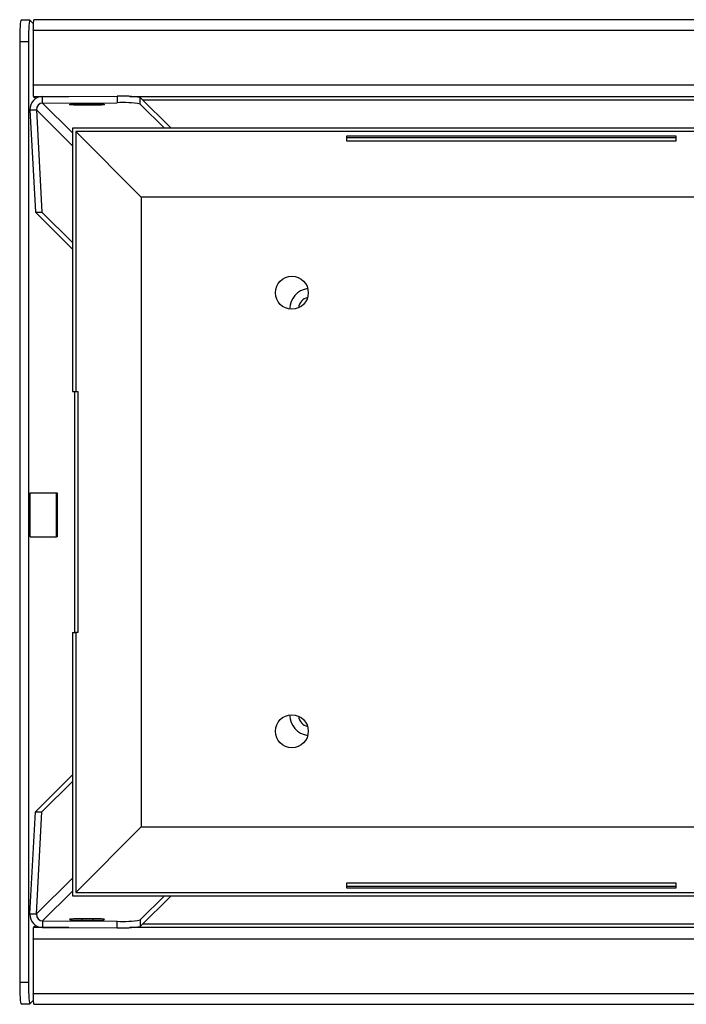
# Model space of a CAD drawing. Header units: millimetres. Extents: x 75 to 1063, y 48 to 1489.
# Tile 1 of 7: x 75 to 379, y 48 to 497. Entities that reach past the tile are written whole.
import ezdxf

# ---------------------------------------------------------------- set-up
doc = ezdxf.new("R2010")
doc.units = ezdxf.units.MM

msp = doc.modelspace()

# ---------------------------------------------------------------- linework, layer by layer
at = {"color": 7, "linetype": 'Continuous', "lineweight": 25}
for p, q in [((79.96, 497.082), (75.968, 497.067)), ((81.688, 495.373), (79.998, 497.063)), ((511.636, 497.205), (81.857, 497.205)), ((81.563, 492.511), (81.563, 467.557)), ((79.35, 487.082), (75.358, 487.067)), ((75.358, 487.067), (75.358, 58.355)), ((79.35, 487.082), (79.35, 58.34)), ((81.699, 462.261), (82.726, 461.336)), ((85.767, 462.218), (119.726, 462.342)), ((85.767, 459.223), (85.767, 462.218)), ((85.767, 459.223), (119.725, 459.348)), ((103.127, 458.859), (108.118, 458.877)), ((108.788, 458.207), (103.797, 458.188)), ((119.726, 462.342), (119.725, 459.348)), ((130.316, 458.775), (130.316, 461.769)), ((130.316, 461.769), (144.374, 447.711)), ((130.316, 458.775), (141.38, 447.711)), ((131.364, 460.721), (469.354, 460.721)), ((79.961, 456.046), (82.955, 456.046)), ((79.961, 456.046), (82.479, 409.435)), ((82.955, 456.046), (85.473, 409.435)), ((499.358, 447.711), (99.358, 447.711)), ((99.358, 447.711), (99.358, 327.711)), ((497.855, 446.208), (100.86, 446.208)), ((100.86, 446.208), (100.86, 327.711)), ((100.86, 446.208), (130.767, 416.302)), ((224.358, 441.833), (224.358, 444.333)), ((224.358, 444.333), (374.358, 444.333)), ((374.358, 443.336), (224.358, 443.336)), ((374.358, 441.833), (224.358, 441.833)), ((374.358, 444.333), (374.358, 441.833)), ((130.767, 416.302), (130.767, 129.12)), ((467.948, 416.302), (130.767, 416.302)), ((82.479, 409.435), (85.473, 409.435)), ((82.479, 409.435), (99.358, 392.555)), ((85.473, 409.435), (99.358, 395.55)), ((99.358, 327.711), (100.86, 327.711)), ((100.295, 327.711), (100.295, 217.711)), ((100.86, 327.711), (101.798, 327.711)), ((101.798, 327.711), (101.798, 217.711)), ((80.144, 261.461), (80.144, 281.461)), ((80.144, 281.461), (92.121, 281.461)), ((92.121, 261.461), (92.121, 281.461)), ((92.121, 281.461), (92.488, 281.461)), ((92.488, 281.461), (92.488, 261.461)), ((80.144, 261.461), (92.121, 261.461)), ((92.488, 261.461), (92.121, 261.461)), ((99.358, 217.711), (100.86, 217.711)), ((99.358, 217.711), (99.358, 97.711)), ((100.86, 217.711), (100.86, 99.214)), ((101.798, 217.711), (100.86, 217.711)), ((82.479, 135.987), (99.358, 152.867)), ((85.473, 135.987), (99.358, 149.872)), ((79.961, 89.376), (82.479, 135.987)), ((82.479, 135.987), (85.473, 135.987)), ((82.955, 89.376), (85.473, 135.987)), ((100.86, 99.214), (130.767, 129.12)), ((130.767, 129.12), (467.948, 129.12)), ((224.358, 101.089), (224.358, 103.589)), ((224.358, 103.589), (374.358, 103.589)), ((374.358, 103.589), (374.358, 101.089)), ((100.86, 99.214), (497.855, 99.214)), ((224.358, 102.086), (374.358, 102.086)), ((374.358, 101.089), (224.358, 101.089)), ((99.358, 97.711), (499.358, 97.711)), ((130.316, 86.647), (141.38, 97.711)), ((130.316, 83.652), (144.374, 97.711)), ((79.961, 89.376), (82.955, 89.376)), ((85.767, 86.198), (119.725, 86.074)), ((85.767, 86.198), (85.767, 83.204)), ((103.127, 86.563), (108.118, 86.545)), ((108.788, 87.215), (103.797, 87.233)), ((119.726, 83.079), (119.725, 86.074)), ((130.316, 86.647), (130.316, 83.652)), ((82.726, 84.086), (81.699, 83.16)), ((85.767, 83.204), (119.726, 83.079)), ((469.354, 84.7), (131.364, 84.7)), ((81.563, 77.864), (81.563, 52.911)), ((75.358, 58.355), (79.35, 58.34)), ((79.998, 48.359), (81.688, 50.048)), ((75.968, 48.355), (79.96, 48.34)), ((81.857, 48.216), (511.636, 48.216))]:
    msp.add_line(p, q, dxfattribs=at)
at = {"color": 8, "linetype": 'Continuous', "lineweight": 25}
for p, q in [((81.563, 492.511), (511.292, 492.511)), ((81.563, 467.557), (511.217, 467.557)), ((81.699, 462.261), (97.67, 462.261)), ((85.767, 459.223), (99.358, 445.632)), ((103.797, 458.861), (103.797, 458.188)), ((108.788, 458.877), (108.788, 458.207)), ((125.33, 462.261), (475.391, 462.261)), ((99.358, 439.643), (82.955, 456.046)), ((99.358, 105.779), (82.955, 89.376)), ((85.767, 86.198), (99.358, 99.79)), ((103.797, 86.56), (103.797, 87.233)), ((108.788, 86.545), (108.788, 87.215)), ((97.67, 83.16), (81.699, 83.16)), ((475.391, 83.16), (125.33, 83.16)), ((511.217, 77.864), (81.563, 77.864)), ((511.292, 52.911), (81.563, 52.911))]:
    msp.add_line(p, q, dxfattribs=at)
at = {"color": 7, "linetype": 'Continuous', "lineweight": 25, "flags": 128}
for points in [[(103.797, 458.188), (102.365, 458.195), (101.008, 458.223), (99.817, 458.272), (98.876, 458.339), (98.246, 458.417), (97.973, 458.504), (98.073, 458.591), (98.54, 458.674), (99.343, 458.746), (100.427, 458.804), (101.718, 458.842), (103.127, 458.859)], [(108.118, 458.877), (109.55, 458.871), (110.908, 458.842), (112.098, 458.793), (113.04, 458.727), (113.669, 458.648), (113.943, 458.562), (113.842, 458.475), (113.375, 458.392), (112.572, 458.319), (111.488, 458.262), (110.198, 458.223), (108.788, 458.207)], [(103.797, 87.233), (102.365, 87.227), (101.008, 87.198), (99.817, 87.149), (98.876, 87.083), (98.246, 87.004), (97.973, 86.918), (98.073, 86.831), (98.54, 86.748), (99.343, 86.675), (100.427, 86.618), (101.718, 86.579), (103.127, 86.563)], [(108.118, 86.545), (109.55, 86.551), (110.908, 86.579), (112.098, 86.628), (113.04, 86.695), (113.669, 86.774), (113.943, 86.86), (113.842, 86.947), (113.375, 87.03), (112.572, 87.102), (111.488, 87.16), (110.198, 87.198), (108.788, 87.215)]]:
    msp.add_lwpolyline(points, dxfattribs=at)
at = {"color": 7, "linetype": 'Continuous', "lineweight": 25}
for centre in [(199.358, 372.711), (199.358, 172.711)]:
    msp.add_circle(centre, 7.5, dxfattribs=at)
for centre, radius, start, end in [((122.285, 408.474), 50.938, 80.92837, 92.87998), ((122.285, 411.468), 50.939, 80.92841, 92.87995), ((207.858, 365.211), 9.5, 97.55636, 179.59631), ((207.858, 365.211), 5.5, 103.86332, 173.28934), ((207.858, 180.211), 9.5, 180.40369, 262.44364), ((207.858, 180.211), 5.5, 186.71066, 256.13668), ((122.285, 136.948), 50.938, 267.12002, 279.07163), ((122.285, 133.954), 50.939, 267.12005, 279.07159)]:
    msp.add_arc(centre, radius, start, end, dxfattribs=at)
for centre, major_axis, ratio, start_param, end_param in [((75.968, 487.067), (0, 10), 0.0610481, 0.0002284, 1.5707963), ((79.961, 487.082), (0, 10), 0.0610481, 6.2222129, 7.8539816), ((85.949, 456.046), (-2.224, 5.79), 0.9607744, 5.9332847, 7.5004158), ((85.949, 456.046), (-1.224, 2.97), 0.9219336, 5.923835, 7.4909661), ((85.949, 89.376), (2.224, 5.79), 0.9607744, 1.9243621, 3.4914933), ((85.949, 89.376), (1.224, 2.97), 0.9219336, 1.9338118, 3.500943), ((75.968, 58.355), (0, 10), 0.0610481, 1.5707963, 3.1413643), ((79.961, 58.34), (0, 10), 0.0610481, 1.5707963, 3.2025651)]:
    msp.add_ellipse(centre, major_axis=major_axis, ratio=ratio, start_param=start_param, end_param=end_param, dxfattribs=at)
for points, knots in [([(81.563, 492.511), (81.589, 493.16), (81.64, 494.46), (81.716, 496.034), (81.788, 497.05), (81.835, 497.122), (81.857, 497.155)], [0, 0, 0, 0, 0.260037, 0.5200703, 0.7801076, 1, 1, 1, 1]), ([(81.699, 462.261), (81.688, 462.376), (81.665, 462.606), (81.631, 463.861), (81.597, 465.582), (81.575, 466.899), (81.563, 467.557)], [0, 0, 0, 0, 0.2500001, 0.499997, 0.7499988, 1, 1, 1, 1]), ([(81.563, 77.864), (81.575, 78.523), (81.597, 79.84), (81.631, 81.56), (81.665, 82.815), (81.688, 83.045), (81.699, 83.16)], [0, 0, 0, 0, 0.2500012, 0.500003, 0.7499999, 1, 1, 1, 1]), ([(81.857, 48.266), (81.835, 48.299), (81.788, 48.371), (81.716, 49.388), (81.64, 50.962), (81.589, 52.261), (81.563, 52.911)], [0, 0, 0, 0, 0.2198924, 0.4799297, 0.739963, 1, 1, 1, 1])]:
    msp.add_open_spline(points, degree=3, knots=knots, dxfattribs=at)

doc.saveas('drawing.dxf')
